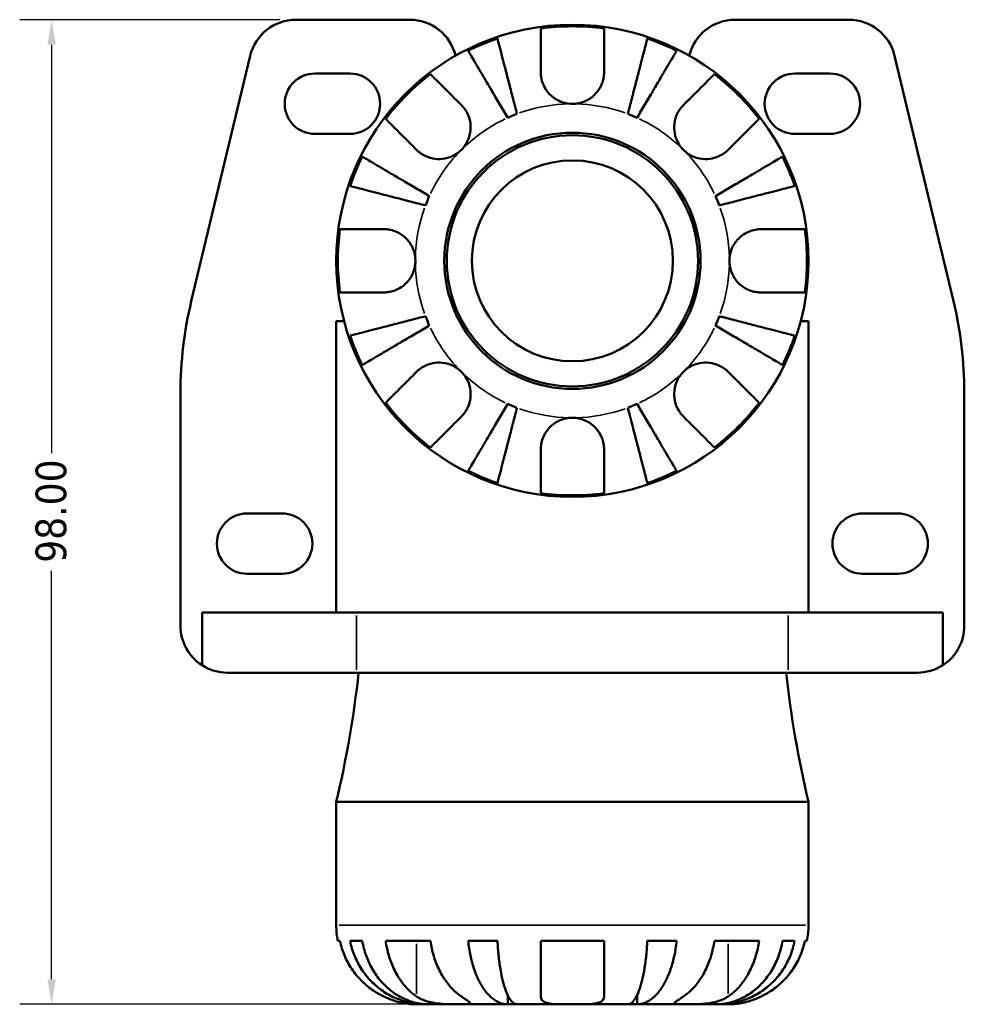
# Model space of a CAD drawing. Header units: millimetres. Extents: x 0 to 903, y 0 to 594.
# Tile 6 of 14: x 430 to 524, y 215 to 313. Entities that reach past the tile are written whole.
import ezdxf

# ---------------------------------------------------------------- set-up
doc = ezdxf.new("R2010")
doc.units = ezdxf.units.MM
for name, color, linetype, lineweight in [('Dimension (ANSI)', 7, 'Continuous', 25), ('Visible (ANSI)', 7, 'Continuous', 50), ('Visible Narrow (ANSI)', 7, 'Continuous', 35)]:
    doc.layers.add(name, color=color, linetype=linetype, lineweight=lineweight)
doc.styles.add('Note Text (ANSI)', font='tahoma.ttf')
doc.dimstyles.new('Default - mm (ANSI)', dxfattribs={"dimtxt": 3.048, "dimasz": 2.5, "dimexe": 3.175, "dimexo": 1.6002, "dimgap": 0.8, "dimtad": 0, "dimtoh": 1, "dimrnd": 1e-08, "dimzin": 4, "dimdsep": 46, "dimtxsty": 'Note Text (ANSI)', "dimcen": 0.09, "dimdle": 10, "dimclrd": 256, "dimclre": 256, "dimclrt": 256, "dimadec": 1, "dimazin": 1, "dimtfac": 1, "dimtofl": 0, "dimtmove": 0, "dimatfit": 3, "dimfxl": 1, "dimtolj": 1, "dimtzin": 4, "dimlwd": -1, "dimlwe": -1, "dimarcsym": 0})

# ---------------------------------------------------------------- blocks, each defined once
blk = doc.blocks.new('*D12')
at = {"layer": 'Defpoints', "color": 0, "transparency": 16777216}
for p in [(433.63, 312.658), (457.946, 312.658), (485.456, 214.658)]:
    blk.add_point(p, dxfattribs=at)
at = {"layer": 'Dimension (ANSI)', "transparency": 16777216}
for p, q in [((456.346, 312.658), (430.455, 312.658)), ((433.63, 310.158), (433.63, 269.516)), ((433.63, 217.158), (433.63, 257.8)), ((483.856, 214.658), (430.455, 214.658))]:
    blk.add_line(p, q, dxfattribs=at)
for points in [[(433.213, 310.158), (434.046, 310.158), (433.63, 312.658)], [(433.213, 217.158), (434.046, 217.158), (433.63, 214.658)]]:
    blk.add_solid(points, dxfattribs=at)
at = {"layer": 'Dimension (ANSI)', "transparency": 16777216, "insert": (432.036, 258.6), "char_height": 3.048, "attachment_point": 1, "rotation": 90, "style": 'Note Text (ANSI)'}
blk.add_mtext('\\A1;98.00', dxfattribs=at)

msp = doc.modelspace()

# ---------------------------------------------------------------- linework, layer by layer
at = {"layer": 'Visible (ANSI)'}
for p, q in [((457.946, 312.658), (469.276, 312.658)), ((512.967, 312.658), (501.636, 312.658)), ((447.533, 284.645), (453.395, 309.07)), ((523.379, 284.645), (517.517, 309.07)), ((459.825, 307.291), (463.325, 307.291)), ((507.588, 307.291), (511.088, 307.291)), ((463.325, 301.291), (459.825, 301.291)), ((511.088, 301.291), (507.588, 301.291)), ((462.735, 282.658), (461.956, 282.658)), ((461.956, 253.658), (461.956, 282.658)), ((508.956, 282.658), (508.178, 282.658)), ((508.956, 253.658), (508.956, 282.658)), ((446.456, 252.338), (446.456, 275.544)), ((524.456, 252.338), (524.456, 275.544)), ((453.078, 263.511), (456.578, 263.511)), ((514.335, 263.511), (517.835, 263.511)), ((456.578, 257.511), (453.078, 257.511)), ((517.835, 257.511), (514.335, 257.511)), ((448.604, 248.403), (448.604, 253.658)), ((448.604, 253.658), (463.985, 253.658)), ((506.927, 253.658), (463.985, 253.658)), ((506.927, 253.658), (522.309, 253.658)), ((522.309, 248.403), (522.309, 253.658)), ((463.985, 247.658), (451.136, 247.658)), ((463.985, 247.658), (506.927, 247.658)), ((519.776, 247.658), (506.927, 247.658)), ((461.956, 234.818), (508.956, 234.818)), ((461.956, 234.818), (461.956, 222.533)), ((508.956, 234.818), (508.956, 222.533)), ((462.329, 220.958), (462.115, 220.958)), ((464.545, 220.958), (463.338, 220.958)), ((471.33, 220.958), (466.875, 220.958)), ((478.003, 220.958), (475.087, 220.958)), ((488.606, 220.958), (482.306, 220.958)), ((495.826, 220.958), (492.91, 220.958)), ((504.037, 220.958), (499.583, 220.958)), ((507.575, 220.958), (506.367, 220.958)), ((508.797, 220.958), (508.584, 220.958)), ((469.831, 214.658), (470.837, 214.658)), ((470.837, 214.658), (470.837, 214.671)), ((470.837, 214.658), (471.219, 214.658)), ((471.219, 214.658), (474.408, 214.658)), ((474.408, 214.658), (479.018, 214.658)), ((479.018, 214.658), (479.018, 215.567)), ((479.018, 214.658), (479.942, 214.658)), ((479.942, 214.658), (485.456, 214.658)), ((485.456, 214.658), (490.971, 214.658)), ((490.971, 214.658), (491.895, 214.658)), ((491.895, 214.658), (491.895, 215.567)), ((491.895, 214.658), (496.505, 214.658)), ((496.505, 214.658), (499.693, 214.658)), ((499.693, 214.658), (500.076, 214.658)), ((500.076, 214.658), (500.076, 214.671)), ((500.076, 214.658), (501.081, 214.658))]:
    msp.add_line(p, q, dxfattribs=at)
for radius in [23.5, 12.75, 12.5, 10]:
    msp.add_circle((485.456, 288.658), radius, dxfattribs=at)
for centre, radius, start, end in [((457.946, 307.978), 4.68, 90, 166.50427), ((469.276, 307.978), 4.68, 13.59167, 90), ((501.636, 307.978), 4.68, 90, 166.40833), ((512.967, 307.978), 4.68, 13.49573, 90), ((485.456, 288.658), 23.341, 82.24391, 97.75609), ((485.456, 288.658), 23.341, 108.62342, 116.37658), ((485.456, 288.658), 23.341, 63.62342, 71.37658), ((459.825, 304.291), 3, 90, 270), ((463.325, 304.291), 3, 270, 90), ((485.456, 288.658), 23.341, 127.24391, 142.75609), ((485.456, 288.658), 23.341, 37.24391, 52.75609), ((507.588, 304.291), 3, 90, 270), ((511.088, 304.291), 3, 270, 90), ((485.456, 288.658), 15.625, 110.66622, 114.33378), ((485.456, 288.658), 15.625, 65.66622, 69.33378), ((485.456, 288.658), 23.341, 153.62342, 161.37658), ((485.456, 288.658), 23.341, 18.62342, 26.37658), ((485.456, 288.658), 15.625, 155.66622, 159.33378), ((485.456, 288.658), 15.625, 20.66622, 24.33378), ((485.456, 288.658), 23.341, 172.24391, 187.75609), ((485.456, 288.658), 23.341, 352.24391, 7.75609), ((485.456, 275.544), 39, 166.50427, 180), ((485.456, 275.544), 39, 0, 13.49573), ((485.456, 288.658), 15.625, 200.66622, 204.33378), ((485.456, 288.658), 15.625, 335.66622, 339.33378), ((485.456, 288.658), 23.341, 198.62342, 206.37658), ((485.456, 288.658), 23.341, 333.62342, 341.37658), ((485.456, 288.658), 23.341, 217.24391, 232.75609), ((485.456, 288.658), 15.625, 245.66622, 249.33378), ((485.456, 288.658), 15.625, 290.66622, 294.33378), ((485.456, 288.658), 23.341, 307.24391, 322.75609), ((485.456, 288.658), 23.341, 243.62342, 251.37658), ((485.456, 288.658), 23.341, 288.62342, 296.37658), ((485.456, 288.658), 23.341, 262.24391, 277.75609), ((453.078, 260.511), 3, 90, 270), ((456.578, 260.511), 3, 270, 90), ((514.335, 260.511), 3, 90, 270), ((517.835, 260.511), 3, 270, 90), ((451.136, 252.338), 4.68, 180, 237.2345), ((519.776, 252.338), 4.68, 302.7655, 0), ((451.136, 252.338), 4.68, 237.2345, 270), ((519.776, 252.338), 4.68, 270, 302.7655), ((362.257, 258.698), 102.519, 346.53021, 353.81798), ((608.655, 258.698), 102.519, 186.18202, 193.46979), ((469.831, 222.533), 7.875, 180, 191.53696), ((501.081, 222.533), 7.875, 348.46304, 0)]:
    msp.add_arc(centre, radius, start, end, dxfattribs=at)
for points, knots in [([(482.306, 307.433), (482.306, 307.766), (482.306, 308.103), (482.306, 308.87), (482.306, 309.284), (482.306, 309.976), (482.306, 310.319), (482.306, 310.911), (482.306, 311.159), (482.306, 311.527), (482.306, 311.682), (482.306, 311.786)], [3.8923951, 3.8923951, 3.8923951, 3.8923951, 3.9983109, 3.9983109, 4.1454192, 4.1454192, 4.2913159, 4.2913159, 4.4372126, 4.4372126, 4.5782477, 4.5782477, 4.5782477, 4.5782477]), ([(488.606, 311.786), (488.606, 311.682), (488.606, 311.527), (488.606, 311.159), (488.606, 310.911), (488.606, 310.319), (488.606, 309.976), (488.606, 309.284), (488.606, 308.87), (488.606, 308.103), (488.606, 307.766), (488.606, 307.433)], [0.14941, 0.14941, 0.14941, 0.14941, 0.290445, 0.290445, 0.4363418, 0.4363418, 0.5822385, 0.5822385, 0.7293467, 0.7293467, 0.8352626, 0.8352626, 0.8352626, 0.8352626]), ([(478.003, 310.777), (478.028, 310.677), (478.067, 310.526), (478.159, 310.171), (478.221, 309.931), (478.369, 309.36), (478.455, 309.029), (478.627, 308.362), (478.73, 307.965), (478.951, 307.109), (479.07, 306.651), (479.296, 305.777), (479.424, 305.281), (479.686, 304.269), (479.819, 303.751), (479.942, 303.278)], [0.149402, 0.149402, 0.149402, 0.149402, 0.29125, 0.29125, 0.437065, 0.437065, 0.58288, 0.58288, 0.729035, 0.729035, 0.87519, 0.87519, 1.021915, 1.021915, 1.168639, 1.168639, 1.168639, 1.168639]), ([(490.971, 303.278), (491.093, 303.751), (491.227, 304.269), (491.489, 305.281), (491.617, 305.777), (491.843, 306.651), (491.962, 307.109), (492.183, 307.965), (492.286, 308.362), (492.458, 309.029), (492.544, 309.36), (492.691, 309.931), (492.753, 310.171), (492.845, 310.526), (492.884, 310.677), (492.91, 310.777)], [3.513394, 3.513394, 3.513394, 3.513394, 3.660118, 3.660118, 3.806842, 3.806842, 3.952998, 3.952998, 4.099153, 4.099153, 4.244968, 4.244968, 4.390783, 4.390783, 4.532631, 4.532631, 4.532631, 4.532631]), ([(479.018, 302.895), (478.77, 303.317), (478.499, 303.777), (477.968, 304.678), (477.708, 305.12), (477.25, 305.897), (477.01, 306.305), (476.561, 307.066), (476.353, 307.42), (476.003, 308.014), (475.83, 308.308), (475.53, 308.816), (475.405, 309.03), (475.218, 309.346), (475.139, 309.48), (475.087, 309.569)], [3.513394, 3.513394, 3.513394, 3.513394, 3.660118, 3.660118, 3.806842, 3.806842, 3.952998, 3.952998, 4.099153, 4.099153, 4.244968, 4.244968, 4.390783, 4.390783, 4.532631, 4.532631, 4.532631, 4.532631]), ([(495.826, 309.569), (495.774, 309.48), (495.695, 309.346), (495.508, 309.03), (495.382, 308.816), (495.083, 308.308), (494.91, 308.014), (494.56, 307.42), (494.352, 307.066), (493.903, 306.305), (493.663, 305.897), (493.205, 305.12), (492.945, 304.678), (492.414, 303.777), (492.143, 303.317), (491.895, 302.895)], [0.149402, 0.149402, 0.149402, 0.149402, 0.29125, 0.29125, 0.437065, 0.437065, 0.58288, 0.58288, 0.729035, 0.729035, 0.87519, 0.87519, 1.021915, 1.021915, 1.168639, 1.168639, 1.168639, 1.168639]), ([(471.33, 307.239), (471.403, 307.166), (471.513, 307.056), (471.773, 306.796), (471.949, 306.621), (472.367, 306.202), (472.61, 305.96), (473.099, 305.47), (473.392, 305.177), (473.934, 304.635), (474.172, 304.397), (474.408, 304.162)], [0.14941, 0.14941, 0.14941, 0.14941, 0.290445, 0.290445, 0.4363418, 0.4363418, 0.5822385, 0.5822385, 0.7293467, 0.7293467, 0.8352626, 0.8352626, 0.8352626, 0.8352626]), ([(485.456, 304.283), (485.206, 304.283), (484.956, 304.313), (484.445, 304.437), (484.187, 304.537), (483.591, 304.863), (483.278, 305.123), (482.851, 305.642), (482.709, 305.87), (482.526, 306.266), (482.467, 306.425), (482.381, 306.735), (482.351, 306.885), (482.315, 307.169), (482.306, 307.302), (482.306, 307.433)], [0, 0, 0, 0, 0.0751484, 0.0751484, 0.1577568, 0.1577568, 0.278871, 0.278871, 0.3605643, 0.3605643, 0.4131592, 0.4131592, 0.4617469, 0.4617469, 0.504857, 0.504857, 0.504857, 0.504857]), ([(488.606, 307.433), (488.606, 307.421), (488.606, 307.408), (488.604, 307.227), (488.589, 307.056), (488.532, 306.736), (488.495, 306.588), (488.388, 306.265), (488.313, 306.092), (488.067, 305.642), (487.868, 305.38), (487.351, 304.887), (487.025, 304.674), (486.285, 304.366), (485.873, 304.283), (485.456, 304.283)], [-0.5107229, -0.5107229, -0.5107229, -0.5107229, -0.5065357, -0.5065357, -0.4498196, -0.4498196, -0.4007076, -0.4007076, -0.3417366, -0.3417366, -0.2415977, -0.2415977, -0.1249838, -0.1249838, 0, 0, 0, 0]), ([(496.505, 304.162), (496.74, 304.397), (496.979, 304.635), (497.521, 305.177), (497.813, 305.47), (498.303, 305.96), (498.546, 306.202), (498.964, 306.621), (499.14, 306.796), (499.4, 307.056), (499.509, 307.166), (499.583, 307.239)], [3.8923951, 3.8923951, 3.8923951, 3.8923951, 3.9983109, 3.9983109, 4.1454192, 4.1454192, 4.2913159, 4.2913159, 4.4372126, 4.4372126, 4.5782477, 4.5782477, 4.5782477, 4.5782477]), ([(474.408, 304.162), (474.494, 304.075), (474.576, 303.983), (474.778, 303.728), (474.888, 303.557), (475.08, 303.183), (475.159, 302.983), (475.297, 302.484), (475.335, 302.183), (475.323, 301.486), (475.243, 301.099), (474.935, 300.351), (474.702, 300.001), (474.408, 299.707)], [-0.5076659, -0.5076659, -0.5076659, -0.5076659, -0.4671899, -0.4671899, -0.4020022, -0.4020022, -0.3350664, -0.3350664, -0.2430046, -0.2430046, -0.1248886, -0.1248886, 0, 0, 0, 0]), ([(496.505, 299.707), (496.349, 299.863), (496.21, 300.034), (495.962, 300.416), (495.857, 300.627), (495.658, 301.167), (495.594, 301.502), (495.574, 302.158), (495.613, 302.472), (495.754, 302.982), (495.833, 303.183), (496.024, 303.556), (496.135, 303.728), (496.336, 303.983), (496.419, 304.075), (496.505, 304.162)], [0, 0, 0, 0, 0.0660814, 0.0660814, 0.1366745, 0.1366745, 0.238734, 0.238734, 0.3345777, 0.3345777, 0.4015785, 0.4015785, 0.4668531, 0.4668531, 0.5074534, 0.5074534, 0.5074534, 0.5074534]), ([(469.953, 299.707), (469.718, 299.942), (469.479, 300.181), (468.937, 300.723), (468.645, 301.015), (468.155, 301.505), (467.912, 301.748), (467.494, 302.166), (467.318, 302.342), (467.058, 302.602), (466.949, 302.711), (466.875, 302.784)], [3.8923951, 3.8923951, 3.8923951, 3.8923951, 3.9983109, 3.9983109, 4.1454192, 4.1454192, 4.2913159, 4.2913159, 4.4372126, 4.4372126, 4.5782477, 4.5782477, 4.5782477, 4.5782477]), ([(504.037, 302.784), (503.964, 302.711), (503.854, 302.602), (503.595, 302.342), (503.419, 302.166), (503, 301.748), (502.758, 301.505), (502.268, 301.015), (501.975, 300.723), (501.433, 300.181), (501.195, 299.942), (500.96, 299.707)], [0.14941, 0.14941, 0.14941, 0.14941, 0.290445, 0.290445, 0.4363418, 0.4363418, 0.5822385, 0.5822385, 0.7293467, 0.7293467, 0.8352626, 0.8352626, 0.8352626, 0.8352626]), ([(464.545, 299.028), (464.634, 298.975), (464.769, 298.897), (465.085, 298.71), (465.299, 298.584), (465.806, 298.285), (466.101, 298.112), (466.694, 297.762), (467.048, 297.554), (467.81, 297.105), (468.218, 296.865), (468.995, 296.407), (469.436, 296.147), (470.338, 295.616), (470.798, 295.345), (471.219, 295.097)], [0.149402, 0.149402, 0.149402, 0.149402, 0.29125, 0.29125, 0.437065, 0.437065, 0.58288, 0.58288, 0.729035, 0.729035, 0.87519, 0.87519, 1.021915, 1.021915, 1.168639, 1.168639, 1.168639, 1.168639]), ([(474.408, 299.707), (474.252, 299.551), (474.08, 299.412), (473.698, 299.164), (473.487, 299.058), (472.948, 298.86), (472.613, 298.796), (471.957, 298.776), (471.643, 298.815), (471.132, 298.956), (470.932, 299.034), (470.558, 299.226), (470.387, 299.337), (470.132, 299.538), (470.039, 299.621), (469.953, 299.707)], [0, 0, 0, 0, 0.0660814, 0.0660814, 0.1366745, 0.1366745, 0.238734, 0.238734, 0.3345777, 0.3345777, 0.4015785, 0.4015785, 0.4668531, 0.4668531, 0.5074534, 0.5074534, 0.5074534, 0.5074534]), ([(500.96, 299.707), (500.873, 299.621), (500.781, 299.539), (500.526, 299.337), (500.355, 299.226), (499.981, 299.035), (499.781, 298.956), (499.282, 298.818), (498.981, 298.779), (498.285, 298.792), (497.897, 298.872), (497.149, 299.18), (496.799, 299.412), (496.505, 299.707)], [-0.5076659, -0.5076659, -0.5076659, -0.5076659, -0.4671899, -0.4671899, -0.4020022, -0.4020022, -0.3350664, -0.3350664, -0.2430046, -0.2430046, -0.1248886, -0.1248886, 0, 0, 0, 0]), ([(499.693, 295.097), (500.115, 295.345), (500.575, 295.616), (501.476, 296.147), (501.918, 296.407), (502.695, 296.865), (503.103, 297.105), (503.865, 297.554), (504.218, 297.762), (504.812, 298.112), (505.106, 298.285), (505.614, 298.584), (505.828, 298.71), (506.144, 298.897), (506.278, 298.975), (506.367, 299.028)], [3.513394, 3.513394, 3.513394, 3.513394, 3.660118, 3.660118, 3.806842, 3.806842, 3.952998, 3.952998, 4.099153, 4.099153, 4.244968, 4.244968, 4.390783, 4.390783, 4.532631, 4.532631, 4.532631, 4.532631]), ([(470.837, 294.173), (470.363, 294.295), (469.846, 294.429), (468.833, 294.691), (468.337, 294.819), (467.464, 295.045), (467.006, 295.164), (466.15, 295.385), (465.752, 295.488), (465.086, 295.66), (464.755, 295.746), (464.184, 295.893), (463.944, 295.955), (463.588, 296.047), (463.438, 296.086), (463.338, 296.112)], [3.513394, 3.513394, 3.513394, 3.513394, 3.660118, 3.660118, 3.806842, 3.806842, 3.952998, 3.952998, 4.099153, 4.099153, 4.244968, 4.244968, 4.390783, 4.390783, 4.532631, 4.532631, 4.532631, 4.532631]), ([(507.575, 296.112), (507.475, 296.086), (507.324, 296.047), (506.969, 295.955), (506.729, 295.893), (506.158, 295.746), (505.827, 295.66), (505.16, 295.488), (504.763, 295.385), (503.907, 295.164), (503.449, 295.045), (502.575, 294.819), (502.08, 294.691), (501.067, 294.429), (500.549, 294.295), (500.076, 294.173)], [0.149402, 0.149402, 0.149402, 0.149402, 0.29125, 0.29125, 0.437065, 0.437065, 0.58288, 0.58288, 0.729035, 0.729035, 0.87519, 0.87519, 1.021915, 1.021915, 1.168639, 1.168639, 1.168639, 1.168639]), ([(462.329, 291.808), (462.432, 291.808), (462.588, 291.808), (462.955, 291.808), (463.204, 291.808), (463.795, 291.808), (464.138, 291.808), (464.831, 291.808), (465.245, 291.808), (466.011, 291.808), (466.348, 291.808), (466.681, 291.808)], [0.14941, 0.14941, 0.14941, 0.14941, 0.290445, 0.290445, 0.4363418, 0.4363418, 0.5822385, 0.5822385, 0.7293467, 0.7293467, 0.8352626, 0.8352626, 0.8352626, 0.8352626]), ([(466.681, 291.808), (466.812, 291.808), (466.945, 291.8), (467.27, 291.759), (467.463, 291.716), (467.852, 291.59), (468.046, 291.505), (468.495, 291.251), (468.737, 291.065), (469.221, 290.562), (469.438, 290.232), (469.749, 289.487), (469.831, 289.075), (469.831, 288.658)], [-0.5081641, -0.5081641, -0.5081641, -0.5081641, -0.4646053, -0.4646053, -0.4015475, -0.4015475, -0.3356183, -0.3356183, -0.2428696, -0.2428696, -0.1249066, -0.1249066, 0, 0, 0, 0]), ([(501.081, 288.658), (501.081, 288.878), (501.104, 289.096), (501.198, 289.54), (501.272, 289.763), (501.542, 290.349), (501.784, 290.683), (502.295, 291.16), (502.532, 291.326), (502.97, 291.552), (503.16, 291.627), (503.55, 291.74), (503.747, 291.777), (504.04, 291.804), (504.136, 291.808), (504.231, 291.808)], [-2.1766796, -2.1766796, -2.1766796, -2.1766796, -2.1108665, -2.1108665, -2.0405522, -2.0405522, -1.917383, -1.917383, -1.8294227, -1.8294227, -1.7655818, -1.7655818, -1.7011788, -1.7011788, -1.6696191, -1.6696191, -1.6696191, -1.6696191]), ([(504.231, 291.808), (504.564, 291.808), (504.901, 291.808), (505.668, 291.808), (506.082, 291.808), (506.774, 291.808), (507.117, 291.808), (507.709, 291.808), (507.958, 291.808), (508.325, 291.808), (508.48, 291.808), (508.584, 291.808)], [3.8923951, 3.8923951, 3.8923951, 3.8923951, 3.9983109, 3.9983109, 4.1454192, 4.1454192, 4.2913159, 4.2913159, 4.4372126, 4.4372126, 4.5782477, 4.5782477, 4.5782477, 4.5782477]), ([(469.831, 288.658), (469.831, 288.439), (469.808, 288.22), (469.714, 287.776), (469.64, 287.553), (469.371, 286.968), (469.128, 286.633), (468.618, 286.157), (468.381, 285.991), (467.943, 285.765), (467.753, 285.689), (467.363, 285.576), (467.165, 285.539), (466.872, 285.513), (466.776, 285.508), (466.681, 285.508)], [-2.1766796, -2.1766796, -2.1766796, -2.1766796, -2.1108665, -2.1108665, -2.0405522, -2.0405522, -1.917383, -1.917383, -1.8294227, -1.8294227, -1.7655818, -1.7655818, -1.7011788, -1.7011788, -1.6696191, -1.6696191, -1.6696191, -1.6696191]), ([(504.231, 285.508), (504.1, 285.508), (503.968, 285.516), (503.643, 285.558), (503.45, 285.6), (503.061, 285.726), (502.867, 285.811), (502.418, 286.065), (502.176, 286.252), (501.692, 286.754), (501.475, 287.084), (501.164, 287.83), (501.081, 288.242), (501.081, 288.658)], [-0.5081641, -0.5081641, -0.5081641, -0.5081641, -0.4646053, -0.4646053, -0.4015475, -0.4015475, -0.3356183, -0.3356183, -0.2428696, -0.2428696, -0.1249066, -0.1249066, 0, 0, 0, 0]), ([(466.681, 285.508), (466.348, 285.508), (466.011, 285.508), (465.245, 285.508), (464.831, 285.508), (464.138, 285.508), (463.795, 285.508), (463.204, 285.508), (462.955, 285.508), (462.588, 285.508), (462.432, 285.508), (462.329, 285.508)], [3.8923951, 3.8923951, 3.8923951, 3.8923951, 3.9983109, 3.9983109, 4.1454192, 4.1454192, 4.2913159, 4.2913159, 4.4372126, 4.4372126, 4.5782477, 4.5782477, 4.5782477, 4.5782477]), ([(508.584, 285.508), (508.48, 285.508), (508.325, 285.508), (507.958, 285.508), (507.709, 285.508), (507.117, 285.508), (506.774, 285.508), (506.082, 285.508), (505.668, 285.508), (504.901, 285.508), (504.564, 285.508), (504.231, 285.508)], [0.14941, 0.14941, 0.14941, 0.14941, 0.290445, 0.290445, 0.4363418, 0.4363418, 0.5822385, 0.5822385, 0.7293467, 0.7293467, 0.8352626, 0.8352626, 0.8352626, 0.8352626]), ([(463.338, 281.204), (463.438, 281.23), (463.588, 281.269), (463.944, 281.361), (464.184, 281.423), (464.755, 281.571), (465.086, 281.656), (465.752, 281.829), (466.15, 281.932), (467.006, 282.153), (467.464, 282.272), (468.337, 282.497), (468.833, 282.626), (469.846, 282.888), (470.363, 283.021), (470.837, 283.144)], [0.149402, 0.149402, 0.149402, 0.149402, 0.29125, 0.29125, 0.437065, 0.437065, 0.58288, 0.58288, 0.729035, 0.729035, 0.87519, 0.87519, 1.021915, 1.021915, 1.168639, 1.168639, 1.168639, 1.168639]), ([(500.076, 283.144), (500.549, 283.021), (501.067, 282.888), (502.08, 282.626), (502.575, 282.497), (503.449, 282.272), (503.907, 282.153), (504.763, 281.932), (505.16, 281.829), (505.827, 281.656), (506.158, 281.571), (506.729, 281.423), (506.969, 281.361), (507.324, 281.269), (507.475, 281.23), (507.575, 281.204)], [3.513394, 3.513394, 3.513394, 3.513394, 3.660118, 3.660118, 3.806842, 3.806842, 3.952998, 3.952998, 4.099153, 4.099153, 4.244968, 4.244968, 4.390783, 4.390783, 4.532631, 4.532631, 4.532631, 4.532631]), ([(471.219, 282.22), (470.798, 281.972), (470.338, 281.701), (469.436, 281.17), (468.995, 280.91), (468.218, 280.452), (467.81, 280.212), (467.048, 279.763), (466.694, 279.555), (466.101, 279.205), (465.806, 279.031), (465.299, 278.732), (465.085, 278.607), (464.769, 278.42), (464.634, 278.341), (464.545, 278.289)], [3.513394, 3.513394, 3.513394, 3.513394, 3.660118, 3.660118, 3.806842, 3.806842, 3.952998, 3.952998, 4.099153, 4.099153, 4.244968, 4.244968, 4.390783, 4.390783, 4.532631, 4.532631, 4.532631, 4.532631]), ([(506.367, 278.289), (506.278, 278.341), (506.144, 278.42), (505.828, 278.607), (505.614, 278.732), (505.106, 279.031), (504.812, 279.205), (504.218, 279.555), (503.865, 279.763), (503.103, 280.212), (502.695, 280.452), (501.918, 280.91), (501.476, 281.17), (500.575, 281.701), (500.115, 281.972), (499.693, 282.22)], [0.149402, 0.149402, 0.149402, 0.149402, 0.29125, 0.29125, 0.437065, 0.437065, 0.58288, 0.58288, 0.729035, 0.729035, 0.87519, 0.87519, 1.021915, 1.021915, 1.168639, 1.168639, 1.168639, 1.168639]), ([(469.953, 277.61), (470.039, 277.696), (470.131, 277.778), (470.387, 277.979), (470.558, 278.09), (470.931, 278.282), (471.132, 278.361), (471.631, 278.498), (471.932, 278.537), (472.628, 278.525), (473.016, 278.445), (473.764, 278.137), (474.113, 277.904), (474.408, 277.61)], [-0.5076659, -0.5076659, -0.5076659, -0.5076659, -0.4671899, -0.4671899, -0.4020022, -0.4020022, -0.3350664, -0.3350664, -0.2430046, -0.2430046, -0.1248886, -0.1248886, 0, 0, 0, 0]), ([(496.505, 277.61), (496.661, 277.765), (496.832, 277.904), (497.214, 278.153), (497.425, 278.258), (497.965, 278.456), (498.3, 278.521), (498.956, 278.54), (499.27, 278.502), (499.78, 278.361), (499.981, 278.282), (500.354, 278.091), (500.526, 277.98), (500.781, 277.778), (500.873, 277.696), (500.96, 277.61)], [0, 0, 0, 0, 0.0660814, 0.0660814, 0.1366745, 0.1366745, 0.238734, 0.238734, 0.3345777, 0.3345777, 0.4015785, 0.4015785, 0.4668531, 0.4668531, 0.5074534, 0.5074534, 0.5074534, 0.5074534]), ([(466.875, 274.532), (466.949, 274.605), (467.058, 274.715), (467.318, 274.975), (467.494, 275.151), (467.912, 275.569), (468.155, 275.812), (468.645, 276.301), (468.937, 276.594), (469.479, 277.136), (469.718, 277.374), (469.953, 277.61)], [0.14941, 0.14941, 0.14941, 0.14941, 0.290445, 0.290445, 0.4363418, 0.4363418, 0.5822385, 0.5822385, 0.7293467, 0.7293467, 0.8352626, 0.8352626, 0.8352626, 0.8352626]), ([(474.408, 277.61), (474.564, 277.454), (474.703, 277.282), (474.951, 276.9), (475.056, 276.689), (475.254, 276.15), (475.319, 275.814), (475.339, 275.159), (475.3, 274.845), (475.159, 274.334), (475.08, 274.134), (474.889, 273.76), (474.778, 273.589), (474.576, 273.333), (474.494, 273.241), (474.408, 273.155)], [0, 0, 0, 0, 0.0660814, 0.0660814, 0.1366745, 0.1366745, 0.238734, 0.238734, 0.3345777, 0.3345777, 0.4015785, 0.4015785, 0.4668531, 0.4668531, 0.5074534, 0.5074534, 0.5074534, 0.5074534]), ([(496.505, 273.155), (496.419, 273.241), (496.337, 273.333), (496.135, 273.589), (496.024, 273.76), (495.833, 274.133), (495.754, 274.334), (495.616, 274.833), (495.577, 275.134), (495.59, 275.83), (495.67, 276.218), (495.978, 276.966), (496.211, 277.315), (496.505, 277.61)], [-0.5076659, -0.5076659, -0.5076659, -0.5076659, -0.4671899, -0.4671899, -0.4020022, -0.4020022, -0.3350664, -0.3350664, -0.2430046, -0.2430046, -0.1248886, -0.1248886, 0, 0, 0, 0]), ([(500.96, 277.61), (501.195, 277.374), (501.433, 277.136), (501.975, 276.594), (502.268, 276.301), (502.758, 275.812), (503, 275.569), (503.419, 275.151), (503.595, 274.975), (503.854, 274.715), (503.964, 274.605), (504.037, 274.532)], [3.8923951, 3.8923951, 3.8923951, 3.8923951, 3.9983109, 3.9983109, 4.1454192, 4.1454192, 4.2913159, 4.2913159, 4.4372126, 4.4372126, 4.5782477, 4.5782477, 4.5782477, 4.5782477]), ([(475.087, 267.747), (475.139, 267.836), (475.218, 267.97), (475.405, 268.287), (475.53, 268.5), (475.83, 269.008), (476.003, 269.303), (476.353, 269.896), (476.561, 270.25), (477.01, 271.012), (477.25, 271.42), (477.708, 272.197), (477.968, 272.638), (478.499, 273.54), (478.77, 274), (479.018, 274.421)], [0.149402, 0.149402, 0.149402, 0.149402, 0.29125, 0.29125, 0.437065, 0.437065, 0.58288, 0.58288, 0.729035, 0.729035, 0.87519, 0.87519, 1.021915, 1.021915, 1.168639, 1.168639, 1.168639, 1.168639]), ([(491.895, 274.421), (492.143, 274), (492.414, 273.54), (492.945, 272.638), (493.205, 272.197), (493.663, 271.42), (493.903, 271.012), (494.352, 270.25), (494.56, 269.896), (494.91, 269.303), (495.083, 269.008), (495.382, 268.5), (495.508, 268.287), (495.695, 267.97), (495.774, 267.836), (495.826, 267.747)], [3.513394, 3.513394, 3.513394, 3.513394, 3.660118, 3.660118, 3.806842, 3.806842, 3.952998, 3.952998, 4.099153, 4.099153, 4.244968, 4.244968, 4.390783, 4.390783, 4.532631, 4.532631, 4.532631, 4.532631]), ([(479.942, 274.039), (479.819, 273.565), (479.686, 273.048), (479.424, 272.035), (479.296, 271.539), (479.07, 270.666), (478.951, 270.208), (478.73, 269.352), (478.627, 268.954), (478.455, 268.287), (478.369, 267.957), (478.221, 267.386), (478.159, 267.146), (478.067, 266.79), (478.028, 266.64), (478.003, 266.54)], [3.513394, 3.513394, 3.513394, 3.513394, 3.660118, 3.660118, 3.806842, 3.806842, 3.952998, 3.952998, 4.099153, 4.099153, 4.244968, 4.244968, 4.390783, 4.390783, 4.532631, 4.532631, 4.532631, 4.532631]), ([(492.91, 266.54), (492.884, 266.64), (492.845, 266.79), (492.753, 267.146), (492.691, 267.386), (492.544, 267.957), (492.458, 268.287), (492.286, 268.954), (492.183, 269.352), (491.962, 270.208), (491.843, 270.666), (491.617, 271.539), (491.489, 272.035), (491.227, 273.048), (491.093, 273.565), (490.971, 274.039)], [0.149402, 0.149402, 0.149402, 0.149402, 0.29125, 0.29125, 0.437065, 0.437065, 0.58288, 0.58288, 0.729035, 0.729035, 0.87519, 0.87519, 1.021915, 1.021915, 1.168639, 1.168639, 1.168639, 1.168639]), ([(474.408, 273.155), (474.172, 272.919), (473.934, 272.681), (473.392, 272.139), (473.099, 271.846), (472.61, 271.357), (472.367, 271.114), (471.949, 270.696), (471.773, 270.52), (471.513, 270.26), (471.403, 270.151), (471.33, 270.077)], [3.8923951, 3.8923951, 3.8923951, 3.8923951, 3.9983109, 3.9983109, 4.1454192, 4.1454192, 4.2913159, 4.2913159, 4.4372126, 4.4372126, 4.5782477, 4.5782477, 4.5782477, 4.5782477]), ([(482.306, 269.883), (482.306, 270.014), (482.315, 270.146), (482.356, 270.472), (482.398, 270.665), (482.524, 271.054), (482.609, 271.248), (482.863, 271.697), (483.05, 271.939), (483.552, 272.423), (483.882, 272.64), (484.628, 272.951), (485.04, 273.033), (485.456, 273.033)], [-0.5081641, -0.5081641, -0.5081641, -0.5081641, -0.4646053, -0.4646053, -0.4015475, -0.4015475, -0.3356183, -0.3356183, -0.2428696, -0.2428696, -0.1249066, -0.1249066, 0, 0, 0, 0]), ([(485.456, 273.033), (485.676, 273.033), (485.895, 273.01), (486.338, 272.916), (486.561, 272.842), (487.147, 272.573), (487.481, 272.33), (487.958, 271.819), (488.124, 271.583), (488.35, 271.145), (488.426, 270.955), (488.539, 270.565), (488.575, 270.367), (488.602, 270.074), (488.606, 269.978), (488.606, 269.883)], [-2.1766796, -2.1766796, -2.1766796, -2.1766796, -2.1108665, -2.1108665, -2.0405522, -2.0405522, -1.917383, -1.917383, -1.8294227, -1.8294227, -1.7655818, -1.7655818, -1.7011788, -1.7011788, -1.6696191, -1.6696191, -1.6696191, -1.6696191]), ([(499.583, 270.077), (499.509, 270.151), (499.4, 270.26), (499.14, 270.52), (498.964, 270.696), (498.546, 271.114), (498.303, 271.357), (497.813, 271.846), (497.521, 272.139), (496.979, 272.681), (496.74, 272.919), (496.505, 273.155)], [0.14941, 0.14941, 0.14941, 0.14941, 0.290445, 0.290445, 0.4363418, 0.4363418, 0.5822385, 0.5822385, 0.7293467, 0.7293467, 0.8352626, 0.8352626, 0.8352626, 0.8352626]), ([(482.306, 265.531), (482.306, 265.634), (482.306, 265.79), (482.306, 266.157), (482.306, 266.406), (482.306, 266.997), (482.306, 267.34), (482.306, 268.033), (482.306, 268.447), (482.306, 269.213), (482.306, 269.55), (482.306, 269.883)], [0.14941, 0.14941, 0.14941, 0.14941, 0.290445, 0.290445, 0.4363418, 0.4363418, 0.5822385, 0.5822385, 0.7293467, 0.7293467, 0.8352626, 0.8352626, 0.8352626, 0.8352626]), ([(488.606, 269.883), (488.606, 269.55), (488.606, 269.213), (488.606, 268.447), (488.606, 268.033), (488.606, 267.34), (488.606, 266.997), (488.606, 266.406), (488.606, 266.157), (488.606, 265.79), (488.606, 265.634), (488.606, 265.531)], [3.8923951, 3.8923951, 3.8923951, 3.8923951, 3.9983109, 3.9983109, 4.1454192, 4.1454192, 4.2913159, 4.2913159, 4.4372126, 4.4372126, 4.5782477, 4.5782477, 4.5782477, 4.5782477]), ([(462.329, 220.958), (462.432, 220.456), (462.588, 219.966), (462.955, 219.083), (463.204, 218.611), (463.795, 217.731), (464.138, 217.323), (464.831, 216.634), (465.245, 216.291), (466.011, 215.783), (466.348, 215.594), (466.681, 215.436)], [0.14941, 0.14941, 0.14941, 0.14941, 0.290445, 0.290445, 0.4363418, 0.4363418, 0.5822385, 0.5822385, 0.7293467, 0.7293467, 0.8352626, 0.8352626, 0.8352626, 0.8352626]), ([(470.837, 214.658), (470.363, 214.658), (469.846, 214.706), (468.833, 214.914), (468.337, 215.073), (467.464, 215.446), (467.006, 215.694), (466.15, 216.283), (465.752, 216.625), (465.086, 217.312), (464.755, 217.721), (464.184, 218.602), (463.944, 219.074), (463.588, 219.96), (463.438, 220.453), (463.338, 220.958)], [3.513394, 3.513394, 3.513394, 3.513394, 3.660118, 3.660118, 3.806842, 3.806842, 3.952998, 3.952998, 4.099153, 4.099153, 4.244968, 4.244968, 4.390783, 4.390783, 4.532631, 4.532631, 4.532631, 4.532631]), ([(464.545, 220.958), (464.634, 220.453), (464.769, 219.96), (465.085, 219.074), (465.299, 218.602), (465.806, 217.721), (466.101, 217.312), (466.694, 216.625), (467.048, 216.283), (467.81, 215.694), (468.218, 215.446), (468.995, 215.073), (469.436, 214.914), (470.338, 214.706), (470.798, 214.658), (471.219, 214.658)], [0.149402, 0.149402, 0.149402, 0.149402, 0.29125, 0.29125, 0.437065, 0.437065, 0.58288, 0.58288, 0.729035, 0.729035, 0.87519, 0.87519, 1.021915, 1.021915, 1.168639, 1.168639, 1.168639, 1.168639]), ([(469.953, 215.436), (469.718, 215.594), (469.479, 215.783), (468.937, 216.291), (468.645, 216.634), (468.155, 217.323), (467.912, 217.731), (467.494, 218.611), (467.318, 219.083), (467.058, 219.966), (466.949, 220.456), (466.875, 220.958)], [3.8923951, 3.8923951, 3.8923951, 3.8923951, 3.9983109, 3.9983109, 4.1454192, 4.1454192, 4.2913159, 4.2913159, 4.4372126, 4.4372126, 4.5782477, 4.5782477, 4.5782477, 4.5782477]), ([(471.33, 220.958), (471.403, 220.456), (471.513, 219.966), (471.773, 219.083), (471.949, 218.611), (472.367, 217.731), (472.61, 217.323), (473.099, 216.634), (473.392, 216.291), (473.934, 215.783), (474.172, 215.594), (474.408, 215.436)], [0.14941, 0.14941, 0.14941, 0.14941, 0.290445, 0.290445, 0.4363418, 0.4363418, 0.5822385, 0.5822385, 0.7293467, 0.7293467, 0.8352626, 0.8352626, 0.8352626, 0.8352626]), ([(479.018, 214.658), (478.77, 214.658), (478.499, 214.706), (477.968, 214.914), (477.708, 215.073), (477.25, 215.446), (477.01, 215.694), (476.561, 216.283), (476.353, 216.625), (476.003, 217.312), (475.83, 217.721), (475.53, 218.602), (475.405, 219.074), (475.218, 219.96), (475.139, 220.453), (475.087, 220.958)], [3.513394, 3.513394, 3.513394, 3.513394, 3.660118, 3.660118, 3.806842, 3.806842, 3.952998, 3.952998, 4.099153, 4.099153, 4.244968, 4.244968, 4.390783, 4.390783, 4.532631, 4.532631, 4.532631, 4.532631]), ([(478.003, 220.958), (478.028, 220.453), (478.067, 219.96), (478.159, 219.074), (478.221, 218.602), (478.369, 217.721), (478.455, 217.312), (478.627, 216.625), (478.73, 216.283), (478.951, 215.694), (479.07, 215.446), (479.296, 215.073), (479.424, 214.914), (479.686, 214.706), (479.819, 214.658), (479.942, 214.658)], [0.149402, 0.149402, 0.149402, 0.149402, 0.29125, 0.29125, 0.437065, 0.437065, 0.58288, 0.58288, 0.729035, 0.729035, 0.87519, 0.87519, 1.021915, 1.021915, 1.168639, 1.168639, 1.168639, 1.168639]), ([(482.306, 215.436), (482.306, 215.594), (482.306, 215.783), (482.306, 216.291), (482.306, 216.634), (482.306, 217.323), (482.306, 217.731), (482.306, 218.611), (482.306, 219.083), (482.306, 219.966), (482.306, 220.456), (482.306, 220.958)], [3.8923951, 3.8923951, 3.8923951, 3.8923951, 3.9983109, 3.9983109, 4.1454192, 4.1454192, 4.2913159, 4.2913159, 4.4372126, 4.4372126, 4.5782477, 4.5782477, 4.5782477, 4.5782477]), ([(488.606, 220.958), (488.606, 220.456), (488.606, 219.966), (488.606, 219.083), (488.606, 218.611), (488.606, 217.731), (488.606, 217.323), (488.606, 216.634), (488.606, 216.291), (488.606, 215.783), (488.606, 215.594), (488.606, 215.436)], [0.14941, 0.14941, 0.14941, 0.14941, 0.290445, 0.290445, 0.4363418, 0.4363418, 0.5822385, 0.5822385, 0.7293467, 0.7293467, 0.8352626, 0.8352626, 0.8352626, 0.8352626]), ([(490.971, 214.658), (491.093, 214.658), (491.227, 214.706), (491.489, 214.914), (491.617, 215.073), (491.843, 215.446), (491.962, 215.694), (492.183, 216.283), (492.286, 216.625), (492.458, 217.312), (492.544, 217.721), (492.691, 218.602), (492.753, 219.074), (492.845, 219.96), (492.884, 220.453), (492.91, 220.958)], [3.513394, 3.513394, 3.513394, 3.513394, 3.660118, 3.660118, 3.806842, 3.806842, 3.952998, 3.952998, 4.099153, 4.099153, 4.244968, 4.244968, 4.390783, 4.390783, 4.532631, 4.532631, 4.532631, 4.532631]), ([(495.826, 220.958), (495.774, 220.453), (495.695, 219.96), (495.508, 219.074), (495.382, 218.602), (495.083, 217.721), (494.91, 217.312), (494.56, 216.625), (494.352, 216.283), (493.903, 215.694), (493.663, 215.446), (493.205, 215.073), (492.945, 214.914), (492.414, 214.706), (492.143, 214.658), (491.895, 214.658)], [0.149402, 0.149402, 0.149402, 0.149402, 0.29125, 0.29125, 0.437065, 0.437065, 0.58288, 0.58288, 0.729035, 0.729035, 0.87519, 0.87519, 1.021915, 1.021915, 1.168639, 1.168639, 1.168639, 1.168639]), ([(496.505, 215.436), (496.74, 215.594), (496.979, 215.783), (497.521, 216.291), (497.813, 216.634), (498.303, 217.323), (498.546, 217.731), (498.964, 218.611), (499.14, 219.083), (499.4, 219.966), (499.509, 220.456), (499.583, 220.958)], [3.8923951, 3.8923951, 3.8923951, 3.8923951, 3.9983109, 3.9983109, 4.1454192, 4.1454192, 4.2913159, 4.2913159, 4.4372126, 4.4372126, 4.5782477, 4.5782477, 4.5782477, 4.5782477]), ([(499.693, 214.658), (500.115, 214.658), (500.575, 214.706), (501.476, 214.914), (501.918, 215.073), (502.695, 215.446), (503.103, 215.694), (503.865, 216.283), (504.218, 216.625), (504.812, 217.312), (505.106, 217.721), (505.614, 218.602), (505.828, 219.074), (506.144, 219.96), (506.278, 220.453), (506.367, 220.958)], [3.513394, 3.513394, 3.513394, 3.513394, 3.660118, 3.660118, 3.806842, 3.806842, 3.952998, 3.952998, 4.099153, 4.099153, 4.244968, 4.244968, 4.390783, 4.390783, 4.532631, 4.532631, 4.532631, 4.532631]), ([(507.575, 220.958), (507.475, 220.453), (507.324, 219.96), (506.969, 219.074), (506.729, 218.602), (506.158, 217.721), (505.827, 217.312), (505.16, 216.625), (504.763, 216.283), (503.907, 215.694), (503.449, 215.446), (502.575, 215.073), (502.08, 214.914), (501.067, 214.706), (500.549, 214.658), (500.076, 214.658)], [0.149402, 0.149402, 0.149402, 0.149402, 0.29125, 0.29125, 0.437065, 0.437065, 0.58288, 0.58288, 0.729035, 0.729035, 0.87519, 0.87519, 1.021915, 1.021915, 1.168639, 1.168639, 1.168639, 1.168639]), ([(504.037, 220.958), (503.964, 220.456), (503.854, 219.966), (503.595, 219.083), (503.419, 218.611), (503, 217.731), (502.758, 217.323), (502.268, 216.634), (501.975, 216.291), (501.433, 215.783), (501.195, 215.594), (500.96, 215.436)], [0.14941, 0.14941, 0.14941, 0.14941, 0.290445, 0.290445, 0.4363418, 0.4363418, 0.5822385, 0.5822385, 0.7293467, 0.7293467, 0.8352626, 0.8352626, 0.8352626, 0.8352626]), ([(504.231, 215.436), (504.564, 215.594), (504.901, 215.783), (505.668, 216.291), (506.082, 216.634), (506.774, 217.323), (507.117, 217.731), (507.709, 218.611), (507.958, 219.083), (508.325, 219.966), (508.48, 220.456), (508.584, 220.958)], [3.8923951, 3.8923951, 3.8923951, 3.8923951, 3.9983109, 3.9983109, 4.1454192, 4.1454192, 4.2913159, 4.2913159, 4.4372126, 4.4372126, 4.5782477, 4.5782477, 4.5782477, 4.5782477]), ([(466.681, 215.436), (466.812, 215.374), (466.945, 215.315), (467.27, 215.179), (467.463, 215.106), (467.852, 214.975), (468.046, 214.918), (468.495, 214.804), (468.737, 214.757), (469.221, 214.685), (469.438, 214.67), (469.749, 214.657), (469.831, 214.658), (469.831, 214.658)], [-0.5081641, -0.5081641, -0.5081641, -0.5081641, -0.4646053, -0.4646053, -0.4015475, -0.4015475, -0.3356183, -0.3356183, -0.2428696, -0.2428696, -0.1249066, -0.1249066, 0, 0, 0, 0]), ([(474.408, 214.658), (474.252, 214.658), (474.08, 214.658), (473.698, 214.659), (473.487, 214.661), (472.948, 214.673), (472.613, 214.688), (471.957, 214.753), (471.643, 214.801), (471.132, 214.918), (470.932, 214.976), (470.558, 215.111), (470.387, 215.187), (470.132, 215.323), (470.039, 215.378), (469.953, 215.436)], [0, 0, 0, 0, 0.0660814, 0.0660814, 0.1366745, 0.1366745, 0.238734, 0.238734, 0.3345777, 0.3345777, 0.4015785, 0.4015785, 0.4668531, 0.4668531, 0.5074534, 0.5074534, 0.5074534, 0.5074534]), ([(474.408, 215.436), (474.494, 215.378), (474.576, 215.323), (474.778, 215.187), (474.888, 215.111), (475.08, 214.976), (475.159, 214.918), (475.297, 214.803), (475.335, 214.757), (475.323, 214.685), (475.243, 214.67), (474.935, 214.657), (474.702, 214.658), (474.408, 214.658)], [-0.5076659, -0.5076659, -0.5076659, -0.5076659, -0.4671899, -0.4671899, -0.4020022, -0.4020022, -0.3350664, -0.3350664, -0.2430046, -0.2430046, -0.1248886, -0.1248886, 0, 0, 0, 0]), ([(485.456, 214.658), (485.206, 214.658), (484.956, 214.658), (484.445, 214.66), (484.187, 214.663), (483.591, 214.685), (483.278, 214.712), (482.851, 214.81), (482.709, 214.863), (482.526, 214.977), (482.467, 215.028), (482.381, 215.138), (482.351, 215.196), (482.315, 215.314), (482.306, 215.374), (482.306, 215.436)], [0, 0, 0, 0, 0.0751484, 0.0751484, 0.1577568, 0.1577568, 0.278871, 0.278871, 0.3605643, 0.3605643, 0.4131592, 0.4131592, 0.4617469, 0.4617469, 0.504857, 0.504857, 0.504857, 0.504857]), ([(488.606, 215.436), (488.606, 215.43), (488.606, 215.424), (488.604, 215.339), (488.589, 215.265), (488.532, 215.138), (488.495, 215.084), (488.388, 214.976), (488.313, 214.925), (488.067, 214.807), (487.868, 214.757), (487.351, 214.685), (487.025, 214.67), (486.285, 214.657), (485.873, 214.658), (485.456, 214.658)], [-0.5107229, -0.5107229, -0.5107229, -0.5107229, -0.5065357, -0.5065357, -0.4498196, -0.4498196, -0.4007076, -0.4007076, -0.3417366, -0.3417366, -0.2415977, -0.2415977, -0.1249838, -0.1249838, 0, 0, 0, 0]), ([(496.505, 214.658), (496.349, 214.658), (496.21, 214.658), (495.962, 214.659), (495.857, 214.661), (495.658, 214.673), (495.594, 214.688), (495.574, 214.753), (495.613, 214.801), (495.754, 214.918), (495.833, 214.976), (496.024, 215.111), (496.135, 215.187), (496.336, 215.323), (496.419, 215.378), (496.505, 215.436)], [0, 0, 0, 0, 0.0660814, 0.0660814, 0.1366745, 0.1366745, 0.238734, 0.238734, 0.3345777, 0.3345777, 0.4015785, 0.4015785, 0.4668531, 0.4668531, 0.5074534, 0.5074534, 0.5074534, 0.5074534]), ([(500.96, 215.436), (500.873, 215.378), (500.781, 215.323), (500.526, 215.187), (500.355, 215.111), (499.981, 214.976), (499.781, 214.918), (499.282, 214.803), (498.981, 214.757), (498.285, 214.685), (497.897, 214.67), (497.149, 214.657), (496.799, 214.658), (496.505, 214.658)], [-0.5076659, -0.5076659, -0.5076659, -0.5076659, -0.4671899, -0.4671899, -0.4020022, -0.4020022, -0.3350664, -0.3350664, -0.2430046, -0.2430046, -0.1248886, -0.1248886, 0, 0, 0, 0]), ([(501.081, 214.658), (501.081, 214.658), (501.104, 214.658), (501.198, 214.659), (501.272, 214.661), (501.542, 214.675), (501.784, 214.695), (502.295, 214.78), (502.532, 214.83), (502.97, 214.948), (503.16, 215.007), (503.55, 215.143), (503.747, 215.221), (504.04, 215.347), (504.136, 215.391), (504.231, 215.436)], [-2.1766796, -2.1766796, -2.1766796, -2.1766796, -2.1108665, -2.1108665, -2.0405522, -2.0405522, -1.917383, -1.917383, -1.8294227, -1.8294227, -1.7655818, -1.7655818, -1.7011788, -1.7011788, -1.6696191, -1.6696191, -1.6696191, -1.6696191])]:
    msp.add_open_spline(points, degree=3, knots=knots, dxfattribs=at)
at = {"layer": 'Visible Narrow (ANSI)'}
for p, q in [((463.985, 247.958), (463.985, 253.358)), ((506.927, 247.958), (506.927, 253.358)), ((462.246, 222.533), (508.667, 222.533)), ((469.953, 215.712), (469.953, 220.682)), ((500.96, 215.712), (500.96, 220.682))]:
    msp.add_line(p, q, dxfattribs=at)
for start, end in [(91.03331, 109.63291), (70.36709, 88.96669), (115.36709, 133.96669), (46.03331, 64.63291), (136.03331, 154.63291), (25.36709, 43.96669), (160.36709, 178.96669), (1.03331, 19.63291), (181.03331, 199.63291), (340.36709, 358.96669), (205.36709, 223.96669), (316.03331, 334.63291), (226.03331, 244.63291), (295.36709, 313.96669), (250.36709, 268.96669), (271.03331, 289.63291)]:
    msp.add_arc((485.456, 288.658), 15.625, start, end, dxfattribs=at)

# ---------------------------------------------------------------- dimensions: what is measured, and where the dimension line sits
at = {"layer": 'Dimension (ANSI)'}
dim = msp.add_linear_dim(base=(433.63, 312.658), p1=(485.456, 214.658), p2=(457.946, 312.658), angle=90, dimstyle='Default - mm (ANSI)', override={"dimtoh": 0, "dimdec": 2, "dimtp": 0, "dimtm": 0, "dimtdec": 2, "dimatfit": 1}, dxfattribs=at)
dim.commit()
dim.dimension.update_dxf_attribs({"geometry": '*D12', "text_midpoint": (433.63, 263.658), "dimtype": 160})

doc.saveas('drawing.dxf')
